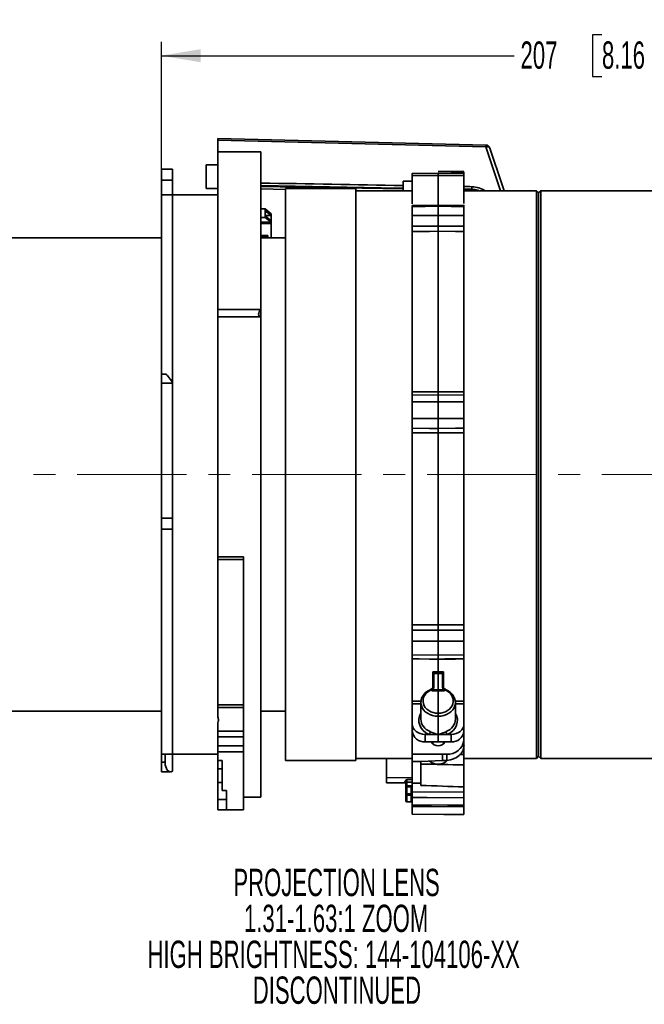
# Model space of a CAD drawing. Header units: millimetres. Extents: x 0 to 1118, y 0 to 864.
# Tile 83 of 96: x 868 to 941, y 479 to 593. Entities that reach past the tile are written whole.
import ezdxf

# ---------------------------------------------------------------- set-up
doc = ezdxf.new("R2010")
doc.units = ezdxf.units.MM
doc.linetypes.add('CENTERX2', pattern=[20.32, 12.7, -2.54, 2.54, -2.54])
doc.layers.add('ALPHAREV', color=7, linetype='Continuous', lineweight=25)
doc.styles.add('SLDTEXTSTYLE0', font='TXT', dxfattribs={"width": 0.605})
doc.dimstyles.new('SLDDIMSTYLE0', dxfattribs={"dimtxt": 3.175, "dimasz": 4.572, "dimexe": 0, "dimexo": 0.0625, "dimgap": 0.79375, "dimtad": 0, "dimtih": 1, "dimtoh": 1, "dimdec": 0, "dimlfac": 2, "dimrnd": 1e-09, "dimzin": 12, "dimdsep": 46, "dimtxsty": 'SLDTEXTSTYLE0', "dimsah": 1, "dimcen": 0.09, "dimadec": 0, "dimazin": 3, "dimtfac": 1, "dimtofl": 0, "dimtmove": 0, "dimatfit": 3, "dimfxl": 1, "dimfrac": 2, "dimtolj": 1, "dimtzin": 12, "dimarcsym": 0})

# ---------------------------------------------------------------- blocks, each defined once
blk = doc.blocks.new('_D_7')
at = {"layer": 'ALPHAREV'}
for p, q in [((935.83, 591.24), (934.74, 591.24)), ((934.74, 591.24), (934.74, 586.37)), ((944.32, 591.24), (945.41, 591.24)), ((945.41, 591.24), (945.41, 586.37)), ((884.65, 552.33), (884.65, 590.4)), ((988.22, 576.46), (988.22, 590.4)), ((884.65, 588.8), (925.64, 588.8)), ((988.22, 588.8), (947.22, 588.8)), ((934.74, 586.37), (935.83, 586.37)), ((945.41, 586.37), (944.32, 586.37))]:
    blk.add_line(p, q, dxfattribs=at)
for points in [[(884.65, 588.8), (889.22, 588.04), (889.22, 589.56)], [(988.22, 588.8), (983.65, 589.56), (983.65, 588.04)]]:
    blk.add_solid(points, dxfattribs=at)
at = {"layer": 'ALPHAREV', "char_height": 3.175, "attachment_point": 1, "style": 'SLDTEXTSTYLE0'}
for s, insert in [('207', (926.37, 590.46)), ('8.16', (935.83, 590.46))]:
    blk.add_mtext(s, dxfattribs=dict(at, insert=insert))
blk = doc.blocks.new('_D_8')
at = {"layer": 'ALPHAREV'}
for p, q in [((891.15, 600.64), (890.06, 600.64)), ((890.06, 600.64), (890.06, 595.76)), ((902.07, 600.64), (903.16, 600.64)), ((903.16, 600.64), (903.16, 595.76)), ((797.72, 558.71), (797.72, 599.8)), ((988.22, 576.46), (988.22, 599.8)), ((797.72, 598.2), (880.97, 598.2)), ((988.22, 598.2), (904.98, 598.2)), ((890.06, 595.76), (891.15, 595.76)), ((903.16, 595.76), (902.07, 595.76))]:
    blk.add_line(p, q, dxfattribs=at)
for points in [[(797.72, 598.2), (802.29, 597.44), (802.29, 598.96)], [(988.22, 598.2), (983.65, 598.96), (983.65, 597.44)]]:
    blk.add_solid(points, dxfattribs=at)
at = {"layer": 'ALPHAREV', "char_height": 3.175, "attachment_point": 1, "style": 'SLDTEXTSTYLE0'}
for s, insert in [('381', (881.69, 599.86)), ('15.00', (891.15, 599.86))]:
    blk.add_mtext(s, dxfattribs=dict(at, insert=insert))
blk = doc.blocks.new('SW_NOTE_0_4')
at = {"layer": 'ALPHAREV', "color": 0, "char_height": 3.175, "attachment_point": 2, "style": 'SLDTEXTSTYLE0'}
for s, insert in [('PROJECTION LENS', (19.94, 4.09)), ('1.31-1.63:1 ZOOM', (19.89, -0.08)), ('HIGH BRIGHTNESS: 144-104106-XX', (19.6, -4.26)), ('DISCONTINUED', (19.98, -8.43))]:
    blk.add_mtext(s, dxfattribs=dict(at, insert=insert))

msp = doc.modelspace()

# ---------------------------------------------------------------- linework, layer by layer
at = {"color": 7, "linetype": 'Continuous', "lineweight": 35}
for p, q in [((922.34, 578.41), (891.2, 579.17)), ((922.34, 578.21), (891.2, 578.97)), ((891.2, 578.97), (891.2, 577.61)), ((924.04, 573.11), (922.34, 578.21)), ((896.2, 577.61), (891.2, 577.61)), ((891.2, 559.29), (891.2, 577.61)), ((896.2, 559.29), (896.2, 577.61)), ((891.2, 576.1), (889.84, 576.1)), ((889.84, 576.1), (889.84, 573.35)), ((885.95, 575.61), (884.65, 575.61)), ((884.65, 574.35), (884.65, 575.61)), ((885.95, 575.61), (885.95, 574.35)), ((916.8, 575.15), (913.8, 575.12)), ((916.8, 574.88), (913.8, 574.86)), ((913.8, 571.57), (913.8, 574.86)), ((919.8, 575.32), (916.8, 575.35)), ((919.8, 575.12), (916.8, 575.15)), ((919.8, 574.86), (916.8, 574.88)), ((916.8, 574.88), (916.8, 571.47)), ((919.8, 575.17), (919.8, 575.29)), ((919.8, 571.61), (919.8, 574.86)), ((885.95, 574.35), (884.65, 574.35)), ((884.65, 572.61), (884.65, 574.35)), ((885.95, 572.61), (885.95, 574.35)), ((913.8, 574.23), (912.72, 574.22)), ((912.72, 573.07), (912.72, 574.22)), ((920.72, 573.27), (920.72, 573.57)), ((885.95, 572.61), (884.65, 572.61)), ((884.65, 551.79), (884.65, 572.61)), ((891.2, 572.61), (885.95, 572.61)), ((885.95, 550.79), (885.95, 572.61)), ((889.84, 573.35), (891.2, 573.35)), ((896.2, 573.31), (899.07, 573.24)), ((907.22, 573.36), (899.07, 573.36)), ((899.07, 573.36), (899.07, 506.86)), ((907.22, 573.36), (907.22, 506.86)), ((913.8, 573.11), (907.22, 573.11)), ((919.8, 573.29), (920.72, 573.27)), ((919.8, 573.19), (920.71, 573.17)), ((920.9, 573.15), (919.8, 573.18)), ((928.22, 573.11), (919.8, 573.11)), ((928.47, 572.86), (928.22, 573.11)), ((928.22, 573.11), (928.22, 507.11)), ((928.72, 573.11), (928.47, 572.86)), ((928.47, 572.86), (928.47, 507.36)), ((954.67, 573.11), (928.72, 573.11)), ((928.72, 573.11), (928.72, 507.11)), ((916.8, 571.44), (913.8, 571.4)), ((916.8, 571.29), (913.8, 571.25)), ((913.8, 571.25), (913.8, 570.22)), ((919.8, 571.4), (916.8, 571.44)), ((916.8, 570.23), (916.8, 571.29)), ((919.8, 571.25), (916.8, 571.29)), ((919.8, 571.25), (919.8, 570.22)), ((896.2, 570.98), (896.72, 570.98)), ((896.72, 570.98), (896.72, 570.78)), ((896.72, 570.98), (897.42, 570.42)), ((896.72, 570.78), (896.72, 570.19)), ((896.72, 570.78), (897.42, 570.22)), ((896.72, 570.22), (897.42, 570.22)), ((896.72, 570.19), (896.72, 569.99)), ((897.42, 569.62), (896.72, 570.19)), ((897.42, 570.42), (897.42, 570.22)), ((897.42, 570.22), (897.42, 569.62)), ((913.8, 570.22), (916.8, 570.23)), ((916.8, 570.23), (919.8, 570.22)), ((896.72, 569.99), (896.2, 569.99)), ((896.2, 569.43), (897.41, 569.43)), ((897.41, 569.28), (896.2, 569.28)), ((897.41, 569.43), (896.72, 569.99)), ((897.41, 569.43), (897.41, 569.28)), ((897.41, 569.28), (897.42, 569.27)), ((897.42, 569.27), (897.42, 569.62)), ((897.42, 569.27), (897.42, 567.61)), ((896.2, 567.88), (897, 567.88)), ((897, 567.88), (897, 567.74)), ((913.8, 549.71), (913.8, 568.38)), ((916.8, 568.39), (916.8, 549.74)), ((919.8, 549.71), (919.8, 568.38)), ((884.65, 567.61), (842.69, 567.61)), ((896.2, 567.74), (897, 567.74)), ((899.07, 567.61), (896.2, 567.61)), ((897, 567.74), (897, 567.61)), ((891.2, 559.29), (896.2, 559.29)), ((891.2, 558.43), (891.2, 559.29)), ((896.2, 559.29), (896.2, 558.43)), ((891.2, 530.53), (891.2, 558.43)), ((896.2, 558.43), (891.2, 558.43)), ((896.2, 502.61), (896.2, 558.43)), ((885.13, 551.79), (884.65, 551.79)), ((884.65, 550.73), (884.65, 551.79)), ((885.95, 550.73), (884.65, 550.73)), ((884.65, 550.73), (884.65, 535.05)), ((885.95, 550.79), (885.95, 550.73)), ((885.95, 550.73), (885.95, 535.05)), ((916.8, 549.38), (913.8, 549.35)), ((916.8, 548.58), (913.8, 548.55)), ((913.8, 548.55), (913.8, 546.64)), ((919.8, 549.35), (916.8, 549.38)), ((919.8, 548.55), (916.8, 548.58)), ((916.8, 546.62), (916.8, 548.58)), ((919.8, 548.55), (919.8, 546.64)), ((913.8, 546.64), (916.8, 546.62)), ((916.8, 546.62), (919.8, 546.64)), ((913.8, 522.65), (913.8, 544.96)), ((916.8, 544.94), (916.8, 522.65)), ((919.8, 522.65), (919.8, 544.96)), ((884.65, 535.05), (885.95, 535.05)), ((884.65, 533.76), (884.65, 535.05)), ((885.95, 535.05), (885.95, 533.76)), ((884.65, 533.76), (885.95, 533.76)), ((884.65, 507.61), (884.65, 533.76)), ((885.95, 507.61), (885.95, 533.76)), ((894.2, 530.53), (891.2, 530.53)), ((891.2, 530.24), (891.2, 530.53)), ((894.2, 530.24), (891.2, 530.24)), ((891.2, 530.24), (891.2, 513.32)), ((894.2, 509.39), (894.2, 530.53)), ((916.8, 520.74), (913.8, 520.73)), ((913.8, 520.73), (913.8, 519.13)), ((919.8, 520.73), (916.8, 520.74)), ((916.8, 519.09), (916.8, 520.74)), ((919.8, 520.73), (919.8, 519.13)), ((913.8, 519.13), (916.8, 519.09)), ((913.8, 513.78), (913.8, 518.67)), ((916.8, 519.09), (919.8, 519.13)), ((916.8, 518.64), (916.8, 517.18)), ((919.8, 513.78), (919.8, 518.67)), ((916.17, 515.28), (916.17, 517.18)), ((916.29, 516.99), (916.3, 516.93)), ((916.3, 515.39), (916.3, 516.93)), ((916.8, 515.08), (916.8, 516.99)), ((917.3, 516.93), (917.3, 516.99)), ((917.3, 515.39), (917.3, 516.93)), ((917.42, 517.18), (917.42, 515.28)), ((916.29, 515.34), (916.27, 515.27)), ((916.3, 515.39), (916.29, 515.34)), ((917.31, 515.34), (917.3, 515.39)), ((917.33, 515.27), (917.31, 515.34)), ((916.05, 514.96), (916.05, 515.08)), ((916.8, 514.96), (916.05, 514.96)), ((916.17, 515.08), (916.8, 515.08)), ((916.8, 515.08), (917.42, 515.08)), ((916.8, 515.08), (916.8, 514.96)), ((917.54, 514.96), (916.8, 514.96)), ((916.8, 514.96), (916.8, 512.35)), ((917.54, 515.08), (917.54, 514.96)), ((891.2, 513.02), (891.2, 513.32)), ((894.2, 513.32), (891.2, 513.32)), ((894.2, 513.02), (891.2, 513.02)), ((891.2, 513.02), (891.2, 511.93)), ((913.8, 511.11), (913.8, 513.45)), ((914.8, 513.45), (913.8, 513.45)), ((914.8, 513.64), (914.8, 511.65)), ((918.78, 513.78), (919.8, 513.78)), ((918.8, 511.65), (918.8, 513.64)), ((919.8, 513.45), (918.8, 513.45)), ((919.8, 513.45), (919.8, 511.11)), ((842.69, 512.61), (884.65, 512.61)), ((896.2, 512.61), (899.07, 512.61)), ((913.8, 512.14), (913.8, 512.14)), ((916.8, 509.89), (916.8, 512.01)), ((919.8, 512.14), (919.8, 512.14)), ((891.2, 511.26), (891.2, 510.29)), ((913.8, 510.26), (913.8, 511.11)), ((919.8, 511.11), (919.8, 510.26)), ((891.2, 510.29), (894.2, 510.29)), ((891.2, 509.6), (891.2, 510.29)), ((894.2, 509.6), (891.2, 509.6)), ((891.2, 509.6), (891.2, 508.58)), ((894.2, 509.39), (894.2, 508.58)), ((913.8, 507.61), (913.8, 510.26)), ((915.28, 509.89), (915.28, 509.03)), ((915.28, 509.89), (915.75, 509.89)), ((915.75, 509.89), (916.8, 509.88)), ((916.8, 509.88), (917.84, 509.89)), ((916.8, 509.02), (916.8, 509.88)), ((917.84, 509.89), (918.31, 509.89)), ((918.31, 509.03), (918.31, 509.89)), ((919.8, 509.23), (919.8, 510.26)), ((891.2, 508.58), (894.2, 508.58)), ((891.2, 507.88), (891.2, 508.58)), ((894.2, 508.58), (894.2, 507.88)), ((915.28, 509.03), (916.8, 509.02)), ((916.17, 509.03), (916.17, 508.8)), ((916.8, 509.02), (918.31, 509.03)), ((917.42, 508.8), (917.42, 509.03)), ((919.8, 509.23), (919.8, 508.62)), ((919.8, 507.56), (919.8, 508.62)), ((884.65, 507.61), (885.95, 507.61)), ((884.65, 506.66), (884.65, 507.61)), ((885.08, 506.66), (885.08, 507.61)), ((885.95, 507.61), (891.2, 507.61)), ((885.95, 507.61), (885.95, 505.61)), ((894.2, 507.88), (891.2, 507.88)), ((891.2, 507.88), (891.2, 506.86)), ((894.2, 507.88), (894.2, 501.11)), ((907.22, 507.11), (913.8, 507.11)), ((910.8, 504.86), (910.8, 507.11)), ((913.8, 507.61), (917.32, 507.59)), ((913.8, 506.75), (913.8, 507.61)), ((917.32, 507.59), (917.31, 506.85)), ((917.32, 507.59), (917.81, 507.59)), ((917.81, 506.88), (917.81, 507.59)), ((919.28, 507.57), (919.8, 507.56)), ((919.8, 507.11), (928.22, 507.11)), ((928.22, 507.11), (928.47, 507.36)), ((928.47, 507.36), (928.72, 507.11)), ((928.72, 507.11), (954.67, 507.11)), ((884.65, 506.66), (885.08, 506.66)), ((884.65, 505.56), (884.65, 506.66)), ((891.2, 506.86), (891.7, 506.86)), ((891.2, 506.86), (891.2, 505.91)), ((891.7, 503.39), (891.7, 506.86)), ((899.07, 506.86), (907.22, 506.86)), ((913.8, 506.75), (914.8, 506.74)), ((913.8, 506.75), (913.8, 504.21)), ((914.8, 506.74), (917.31, 506.85)), ((914.8, 506.74), (914.8, 504.21)), ((917.31, 506.85), (917.81, 506.88)), ((919.8, 503.79), (919.8, 506.35)), ((884.65, 505.56), (885.71, 505.56)), ((891.2, 505.91), (891.7, 505.91)), ((891.2, 504.29), (891.2, 505.91)), ((913.8, 504.87), (910.8, 504.86)), ((910.8, 504.28), (910.8, 504.86)), ((891.7, 504.29), (891.2, 504.29)), ((891.2, 504.29), (891.2, 502.34)), ((910.8, 504.28), (912.92, 504.25)), ((912.92, 504.25), (912.92, 504.31)), ((913.05, 503.78), (913.05, 504.23)), ((913.05, 502.96), (913.05, 503.78)), ((913.17, 504.65), (913.8, 504.66)), ((913.17, 504.35), (913.17, 503.81)), ((913.67, 503.91), (913.17, 503.9)), ((913.67, 503.81), (913.17, 503.81)), ((913.17, 503.81), (913.17, 502.99)), ((913.69, 503.91), (913.67, 503.91)), ((913.67, 503.91), (913.67, 503.91)), ((913.67, 502.99), (913.67, 503.81)), ((913.8, 504.21), (914.8, 504.21)), ((913.8, 503.23), (913.8, 504.21)), ((914.8, 504.21), (914.8, 503.96)), ((919.8, 503.19), (919.8, 503.79)), ((892.2, 503.39), (891.7, 503.39)), ((892.2, 501.11), (892.2, 503.39)), ((894.2, 502.61), (896.2, 502.61)), ((913.05, 502.2), (913.05, 502.96)), ((913.17, 502.84), (913.17, 502.07)), ((913.67, 502.07), (913.67, 502.84)), ((913.8, 503.23), (919.8, 503.19)), ((913.8, 502.56), (913.8, 501.72)), ((919.8, 502.52), (919.8, 501.66)), ((891.2, 502.34), (892.2, 502.34)), ((891.2, 502.34), (892.2, 502.34)), ((891.2, 502.34), (891.2, 502.34)), ((891.2, 502.34), (891.2, 501.13)), ((913.17, 502.07), (913.67, 502.07)), ((913.8, 501.53), (913.8, 500.63)), ((919.8, 501.48), (919.8, 500.58)), ((892.2, 501.13), (891.2, 501.13)), ((892.2, 501.11), (894.2, 501.11)), ((913.8, 500.63), (919.8, 500.58)), ((913.8, 500.63), (913.8, 500.63)), ((919.8, 500.58), (919.8, 500.58))]:
    msp.add_line(p, q, dxfattribs=at)
at = {"color": 7, "linetype": 'Continuous', "lineweight": 35, "flags": 128}
for points in [[(922.8, 578.07), (922.8, 578.07), (922.77, 578.12), (922.73, 578.16), (922.67, 578.19), (922.6, 578.21), (922.52, 578.22), (922.43, 578.22), (922.34, 578.21)], [(924.46, 573.11), (924.23, 573.78), (922.8, 578.07)], [(919.8, 575.29), (918.3, 575.31), (916.8, 575.32)], [(896.2, 573.7), (912.19, 573.42), (912.72, 573.41)], [(896.2, 573.6), (898.46, 573.56), (912.72, 573.31)], [(916.8, 568.99), (915.8, 568.99), (913.8, 568.98)], [(919.8, 568.98), (918.8, 568.98), (916.8, 568.99)], [(916.8, 568.39), (915.8, 568.38), (913.8, 568.38)], [(919.8, 568.38), (918.8, 568.38), (916.8, 568.39)], [(913.8, 549.71), (914.8, 549.72), (916.8, 549.74)], [(916.8, 549.74), (917.8, 549.73), (919.8, 549.71)], [(916.8, 545.48), (915.8, 545.48), (913.8, 545.5)], [(916.8, 544.94), (915.8, 544.95), (913.8, 544.96)], [(919.8, 545.5), (918.8, 545.49), (916.8, 545.48)], [(919.8, 544.96), (918.8, 544.96), (916.8, 544.94)], [(913.8, 522.65), (914.8, 522.65), (916.8, 522.65)], [(913.8, 522.03), (914.8, 522.03), (916.8, 522.03)], [(916.8, 522.65), (917.8, 522.65), (919.8, 522.65)], [(916.8, 522.03), (917.8, 522.03), (919.8, 522.03)], [(913.8, 518.7), (914.59, 518.69), (916.8, 518.66)], [(916.8, 518.64), (915.8, 518.65), (913.8, 518.67)], [(916.8, 518.66), (917.58, 518.67), (919.8, 518.7)], [(919.8, 518.67), (918.8, 518.66), (916.8, 518.64)], [(916.17, 517.18), (916.3, 517.18), (916.8, 517.18)], [(916.8, 516.99), (916.55, 516.99), (916.3, 516.99), (916.29, 516.99)], [(916.8, 517.18), (917.3, 517.18), (917.42, 517.18)], [(917.3, 516.99), (917.3, 516.99), (917.05, 516.99), (916.8, 516.99)], [(916.05, 515.08), (916.03, 515.11), (916.01, 515.14), (915.99, 515.16), (915.97, 515.17), (915.96, 515.17), (915.96, 515.17)], [(917.54, 515.08), (917.56, 515.11), (917.58, 515.14), (917.6, 515.16), (917.62, 515.17), (917.63, 515.17), (917.63, 515.17)], [(913.8, 513.78), (914.3, 513.78), (914.84, 513.78)], [(913.8, 504.35), (913.55, 504.35), (913.17, 504.35)], [(913.17, 502.99), (913.42, 502.99), (913.67, 502.99)], [(913.67, 502.84), (913.42, 502.84), (913.17, 502.84)], [(919.8, 502.52), (915.52, 502.55), (913.8, 502.56)], [(913.8, 501.72), (917.89, 501.68), (919.8, 501.66)], [(919.8, 501.48), (916.02, 501.51), (913.8, 501.53)], [(913.8, 500.63), (917.47, 500.6), (919.8, 500.58)]]:
    msp.add_lwpolyline(points, dxfattribs=at)
at = {"color": 7, "linetype": 'Continuous', "lineweight": 35}
for centre, radius, start, end in [((922.33, 577.91), 0.5, 18.4784, 88.5953), ((911.94, 578.49), 10.4, 358.4349, 359.5327), ((919.54, 573.27), 1.18, 355.063, 0.0267), ((915.99, 515.13), 0.0459, 127.1542, 194.3574), ((916.17, 515.42), 0.125, 306.9501, 359.9931), ((917.42, 515.42), 0.125, 180.0069, 232.9774), ((917.6, 515.13), 0.0461, 345.7061, 52.6049), ((915.17, 510.41), 1.38, 186.1823, 274.6817), ((915.16, 510.28), 0.712, 326.6356, 354.619), ((918.44, 510.28), 0.712, 185.381, 213.3644), ((918.42, 510.41), 1.38, 265.3183, 353.8177), ((916.8, 509.47), 0.91, 209.0915, 330.9085), ((917.96, 509.43), 1.84, 265.3183, 353.8177), ((916.79, 507.97), 1.55, 229.8316, 315.9712), ((912.95, 504.17), 0.147, 49.4531, 101.2818), ((913.17, 504.23), 0.123, 89.5671, 179.0583), ((913.17, 503.78), 0.125, 90.5852, 180), ((913.14, 503.66), 0.153, 79.1127, 128.3163), ((915.96, 503.86), 2.79, 179.1379, 181.0871), ((916.59, 503.86), 2.92, 179.1934, 181.0522), ((913.14, 502.84), 0.153, 79.1127, 128.3163), ((913.17, 502.96), 0.124, 180.5837, 270.0854), ((918.62, 502.92), 5.45, 179.1971, 180.8029), ((919.12, 502.91), 5.45, 179.1973, 180.8027), ((913.17, 502.2), 0.125, 180, 269.5), ((913.67, 501.94), 0.125, 360, 89.5)]:
    msp.add_arc(centre, radius, start, end, dxfattribs=at)
for centre, major_axis, ratio, start_param, end_param in [((-651.25, 556.77), (3173.89, -33.32), 0.012077, 1.055662, 1.061636), ((-651.25, 556.77), (3173.89, -33.32), 0.012077, 1.052765, 1.053099), ((896.57, 559.05), (0.541, 0.541), 0.57735, 1.690699, 3.545289), ((885.95, 550.29), (-0.84, 1.49), 0.147696, 4.97018, 6.200637), ((916.8, 513.64), (2, 0.03), 0.819104, 2.000047, 4.701486), ((916.05, 515.51), (-0.002, 0.498), 0.501875, 3.664306, 4.199053), ((916.8, 513.64), (2, -0.03), 0.819104, 4.723292, 7.424731), ((917.55, 515.51), (0.002, 0.498), 0.501875, 2.084132, 2.61888), ((916.79, 513.79), (1.75, 0.03), 0.81909, 1.99849, 4.701176), ((916.05, 515.1), (0.238, 0.239), 0.319117, 4.411318, 4.934897), ((916.8, 513.79), (1.75, -0.03), 0.81909, 4.723602, 7.426288), ((917.55, 515.1), (-0.238, 0.239), 0.319117, 1.348289, 1.871867), ((916.8, 511.52), (2.25, 0.03), 0.81909, 2.655372, 4.215905), ((916.79, 511.52), (2.25, -0.03), 0.81909, 5.208873, 6.769406), ((915.3, 511.12), (1.5, 0.02), 0.81909, 3.129133, 4.691203), ((916.8, 511.67), (2, 0.03), 0.819073, 3.127577, 4.214348), ((916.8, 511.67), (2, -0.03), 0.819073, 5.21043, 6.297201), ((918.3, 511.12), (1.5, -0.02), 0.81909, 4.733575, 6.295645), ((916.8, 508.51), (0.832, 0.125), 0.813022, 2.291591, 2.418107), ((916.8, 508.51), (0.832, 0.125), 0.813022, 0.419144, 0.660228), ((917.8, 508.52), (1.99, 0.3), 0.813023, 4.59957, 6.16164), ((885.95, 507.06), (0.33, 1.49), 0.538071, 1.959262, 3.530058), ((908.36, 540.77), (406.4, -9.27), 0.084043, 4.730138, 4.742444), ((981.51, 539.12), (441.1, -10.06), 0.084043, 4.562473, 4.57393)]:
    msp.add_ellipse(centre, major_axis=major_axis, ratio=ratio, start_param=start_param, end_param=end_param, dxfattribs=at)
for points, knots in [([(891.2, 578.97), (891.2, 579.01), (891.2, 579.09), (891.2, 579.16), (891.2, 579.16), (891.2, 579.16)], [0, 0, 0, 0, 0.3659935, 0.7319897, 1, 1, 1, 1]), ([(913.8, 574.86), (913.8, 574.91), (913.8, 575.04), (913.8, 575.12), (913.8, 575.11), (913.8, 575.11)], [0, 0, 0, 0, 0.333468, 0.79725, 1, 1, 1, 1]), ([(916.8, 575.14), (916.8, 575.14), (916.8, 575.15), (916.8, 575.07), (916.8, 574.94), (916.8, 574.88)], [0, 0, 0, 0, 0.2017826, 0.6595889, 1, 1, 1, 1]), ([(919.8, 575.11), (919.8, 575.11), (919.8, 575.13), (919.8, 575.05), (919.8, 574.92), (919.8, 574.86)], [0, 0, 0, 0, 0.101942, 0.558938, 1, 1, 1, 1]), ([(920.72, 573.57), (921, 573.55), (921.56, 573.5), (922.03, 573.24), (922.26, 573.11)], [0, 0, 0, 0, 0.50499, 1, 1, 1, 1]), ([(920.71, 573.17), (920.73, 573.17), (920.89, 573.18), (921.05, 573.14), (921.19, 573.11)], [0, 0, 0, 0, 0.101782, 1, 1, 1, 1]), ([(920.72, 573.27), (920.9, 573.26), (921.19, 573.25), (921.45, 573.15), (921.55, 573.11)], [0, 0, 0, 0, 0.6171359, 1, 1, 1, 1]), ([(913.8, 571.25), (913.8, 571.3), (913.8, 571.39), (913.8, 571.39), (913.8, 571.39)], [0, 0, 0, 0, 0.610192, 1, 1, 1, 1]), ([(916.8, 571.42), (916.8, 571.42), (916.8, 571.43), (916.8, 571.34), (916.8, 571.29)], [0, 0, 0, 0, 0.389808, 1, 1, 1, 1]), ([(919.8, 571.39), (919.8, 571.39), (919.8, 571.4), (919.8, 571.33), (919.8, 571.26), (919.8, 571.25)], [0, 0, 0, 0, 0.258974, 0.869131, 1, 1, 1, 1]), ([(913.8, 568.98), (913.8, 569.09), (913.8, 569.3), (913.8, 569.65), (913.8, 569.96), (913.8, 570.14), (913.8, 570.21), (913.8, 570.22)], [0, 0, 0, 0, 0.23728, 0.474561, 0.711834, 0.949109, 1, 1, 1, 1]), ([(916.8, 570.23), (916.8, 570.22), (916.8, 570.15), (916.8, 569.96), (916.8, 569.66), (916.8, 569.31), (916.8, 569.1), (916.8, 568.99)], [0, 0, 0, 0, 0.0517, 0.288772, 0.525843, 0.762922, 1, 1, 1, 1]), ([(919.8, 570.22), (919.8, 570.16), (919.8, 570.02), (919.8, 569.72), (919.8, 569.38), (919.8, 569.13), (919.8, 569), (919.8, 568.98)], [0, 0, 0, 0, 0.237286, 0.474572, 0.711849, 0.949121, 1, 1, 1, 1]), ([(913.8, 568.38), (913.8, 568.42), (913.8, 568.49), (913.8, 568.65), (913.8, 568.82), (913.8, 568.93), (913.8, 568.98), (913.8, 568.98)], [0, 0, 0, 0, 0.2497112, 0.4994229, 0.7491254, 0.9988249, 1, 1, 1, 1]), ([(916.8, 568.39), (916.8, 568.4), (916.8, 568.45), (916.8, 568.57), (916.8, 568.73), (916.8, 568.88), (916.8, 568.96), (916.8, 568.99)], [0, 0, 0, 0, 0.111455, 0.360842, 0.610232, 0.859631, 1, 1, 1, 1]), ([(919.8, 568.98), (919.8, 568.95), (919.8, 568.87), (919.8, 568.72), (919.8, 568.56), (919.8, 568.44), (919.8, 568.39), (919.8, 568.38)], [0, 0, 0, 0, 0.1395286, 0.3890218, 0.6385058, 0.8879868, 1, 1, 1, 1]), ([(913.8, 549.35), (913.8, 549.35), (913.8, 549.35), (913.8, 549.4), (913.8, 549.5), (913.8, 549.61), (913.8, 549.69), (913.8, 549.71)], [0, 0, 0, 0, 0.089266, 0.353333, 0.61739, 0.881444, 1, 1, 1, 1]), ([(916.8, 549.38), (916.8, 549.38), (916.8, 549.38), (916.8, 549.39), (916.8, 549.47), (916.8, 549.59), (916.8, 549.69), (916.8, 549.74)], [0, 0, 0, 0, 0.001554, 0.251159, 0.500766, 0.750383, 1, 1, 1, 1]), ([(919.8, 549.71), (919.8, 549.66), (919.8, 549.56), (919.8, 549.44), (919.8, 549.36), (919.8, 549.35), (919.8, 549.35), (919.8, 549.35)], [0, 0, 0, 0, 0.249711, 0.499423, 0.749125, 0.998825, 1, 1, 1, 1]), ([(913.8, 548.55), (913.8, 548.66), (913.8, 548.88), (913.8, 549.14), (913.8, 549.31), (913.8, 549.36), (913.8, 549.35), (913.8, 549.35)], [0, 0, 0, 0, 0.237286, 0.474572, 0.711849, 0.949121, 1, 1, 1, 1]), ([(916.8, 548.58), (916.8, 548.61), (916.8, 548.74), (916.8, 548.97), (916.8, 549.21), (916.8, 549.37), (916.8, 549.38), (916.8, 549.38)], [0, 0, 0, 0, 0.0516997, 0.2887719, 0.5258432, 0.7629218, 1, 1, 1, 1]), ([(919.8, 549.35), (919.8, 549.35), (919.8, 549.34), (919.8, 549.18), (919.8, 548.94), (919.8, 548.71), (919.8, 548.58), (919.8, 548.55)], [0, 0, 0, 0, 0.23728, 0.474561, 0.711834, 0.949109, 1, 1, 1, 1]), ([(913.8, 545.5), (913.8, 545.55), (913.8, 545.65), (913.8, 545.91), (913.8, 546.23), (913.8, 546.48), (913.8, 546.61), (913.8, 546.64)], [0, 0, 0, 0, 0.2372803, 0.4745609, 0.7118343, 0.9491086, 1, 1, 1, 1]), ([(916.8, 546.62), (916.8, 546.59), (916.8, 546.46), (916.8, 546.21), (916.8, 545.89), (916.8, 545.62), (916.8, 545.53), (916.8, 545.48)], [0, 0, 0, 0, 0.0517, 0.288772, 0.525843, 0.762922, 1, 1, 1, 1]), ([(919.8, 546.64), (919.8, 546.53), (919.8, 546.3), (919.8, 545.97), (919.8, 545.7), (919.8, 545.56), (919.8, 545.51), (919.8, 545.5)], [0, 0, 0, 0, 0.237286, 0.474572, 0.711849, 0.949121, 1, 1, 1, 1]), ([(913.8, 544.96), (913.8, 545.02), (913.8, 545.13), (913.8, 545.29), (913.8, 545.42), (913.8, 545.48), (913.8, 545.5), (913.8, 545.5)], [0, 0, 0, 0, 0.249711, 0.499423, 0.749125, 0.998825, 1, 1, 1, 1]), ([(916.8, 545.48), (916.8, 545.48), (916.8, 545.46), (916.8, 545.4), (916.8, 545.27), (916.8, 545.11), (916.8, 545), (916.8, 544.94)], [0, 0, 0, 0, 0.001554, 0.251159, 0.500766, 0.750383, 1, 1, 1, 1]), ([(919.8, 545.5), (919.8, 545.49), (919.8, 545.45), (919.8, 545.35), (919.8, 545.21), (919.8, 545.07), (919.8, 544.99), (919.8, 544.96)], [0, 0, 0, 0, 0.139529, 0.389022, 0.638506, 0.887987, 1, 1, 1, 1]), ([(913.8, 522.03), (913.8, 522.05), (913.8, 522.11), (913.8, 522.25), (913.8, 522.42), (913.8, 522.55), (913.8, 522.63), (913.8, 522.65)], [0, 0, 0, 0, 0.1395286, 0.3890218, 0.6385058, 0.8879868, 1, 1, 1, 1]), ([(913.8, 520.73), (913.8, 520.83), (913.8, 521.02), (913.8, 521.37), (913.8, 521.7), (913.8, 521.91), (913.8, 522.01), (913.8, 522.03)], [0, 0, 0, 0, 0.237286, 0.474572, 0.711849, 0.949121, 1, 1, 1, 1]), ([(916.8, 522.65), (916.8, 522.63), (916.8, 522.56), (916.8, 522.42), (916.8, 522.25), (916.8, 522.12), (916.8, 522.06), (916.8, 522.03)], [0, 0, 0, 0, 0.111455, 0.360842, 0.610232, 0.859631, 1, 1, 1, 1]), ([(916.8, 520.74), (916.8, 520.76), (916.8, 520.87), (916.8, 521.11), (916.8, 521.45), (916.8, 521.78), (916.8, 521.95), (916.8, 522.03)], [0, 0, 0, 0, 0.0517, 0.288772, 0.525843, 0.762922, 1, 1, 1, 1]), ([(919.8, 522.65), (919.8, 522.6), (919.8, 522.49), (919.8, 522.32), (919.8, 522.16), (919.8, 522.07), (919.8, 522.03), (919.8, 522.03)], [0, 0, 0, 0, 0.249711, 0.499423, 0.749125, 0.998825, 1, 1, 1, 1]), ([(919.8, 522.03), (919.8, 521.94), (919.8, 521.77), (919.8, 521.44), (919.8, 521.1), (919.8, 520.86), (919.8, 520.75), (919.8, 520.73)], [0, 0, 0, 0, 0.23728, 0.474561, 0.711834, 0.949109, 1, 1, 1, 1]), ([(913.8, 518.71), (913.8, 518.71), (913.8, 518.71), (913.8, 518.84), (913.8, 519), (913.8, 519.11), (913.8, 519.13)], [0, 0, 0, 0, 0.222162, 0.573411, 0.924662, 1, 1, 1, 1]), ([(916.8, 518.67), (916.8, 518.68), (916.8, 518.69), (916.8, 518.84), (916.8, 519.01), (916.8, 519.09)], [0, 0, 0, 0, 0.2972912, 0.6486459, 1, 1, 1, 1]), ([(919.8, 519.13), (919.8, 519.04), (919.8, 518.87), (919.8, 518.72), (919.8, 518.71), (919.8, 518.71)], [0, 0, 0, 0, 0.351354, 0.702709, 1, 1, 1, 1]), ([(916.17, 517.18), (916.17, 517.18), (916.19, 517.16), (916.22, 517.12), (916.26, 517.06), (916.28, 517.01), (916.29, 516.99)], [0, 0, 0, 0, 0.009395, 0.315602, 0.733393, 1, 1, 1, 1]), ([(916.8, 516.99), (916.8, 517), (916.8, 517.04), (916.8, 517.11), (916.8, 517.15), (916.8, 517.18)], [0, 0, 0, 0, 0.182764, 0.591382, 1, 1, 1, 1]), ([(917.3, 516.99), (917.31, 517.01), (917.33, 517.06), (917.37, 517.12), (917.41, 517.16), (917.42, 517.18), (917.42, 517.18)], [0, 0, 0, 0, 0.266607, 0.684398, 0.990605, 1, 1, 1, 1]), ([(916.25, 515.32), (916.24, 515.31), (916.21, 515.29), (916.14, 515.25), (916.05, 515.21), (915.99, 515.18), (915.96, 515.17)], [0, 0, 0, 0, 0.129076, 0.389112, 0.731982, 1, 1, 1, 1]), ([(916.27, 515.27), (916.26, 515.26), (916.23, 515.23), (916.18, 515.18), (916.11, 515.13), (916.07, 515.1), (916.05, 515.08)], [0, 0, 0, 0, 0.151593, 0.437877, 0.744134, 1, 1, 1, 1]), ([(916.29, 515.34), (916.29, 515.34), (916.28, 515.33), (916.26, 515.33), (916.25, 515.32), (916.25, 515.32)], [0, 0, 0, 0, 0.102196, 0.916103, 1, 1, 1, 1]), ([(917.34, 515.32), (917.34, 515.32), (917.33, 515.33), (917.32, 515.33), (917.31, 515.34), (917.31, 515.34)], [0, 0, 0, 0, 0.0858486, 0.8980219, 1, 1, 1, 1]), ([(917.54, 515.08), (917.52, 515.1), (917.47, 515.14), (917.39, 515.2), (917.34, 515.25), (917.33, 515.27), (917.33, 515.27)], [0, 0, 0, 0, 0.352476, 0.676545, 0.96368, 1, 1, 1, 1]), ([(917.63, 515.17), (917.61, 515.18), (917.55, 515.2), (917.45, 515.25), (917.38, 515.3), (917.35, 515.32), (917.35, 515.32)], [0, 0, 0, 0, 0.224468, 0.6162577, 0.9108962, 1, 1, 1, 1]), ([(913.8, 513.45), (913.8, 513.47), (913.8, 513.52), (913.8, 513.61), (913.8, 513.69), (913.8, 513.75), (913.8, 513.78), (913.8, 513.78)], [0, 0, 0, 0, 0.225999, 0.451998, 0.677989, 0.903977, 1, 1, 1, 1]), ([(919.8, 513.78), (919.8, 513.76), (919.8, 513.72), (919.8, 513.64), (919.8, 513.56), (919.8, 513.49), (919.8, 513.46), (919.8, 513.45)], [0, 0, 0, 0, 0.225999, 0.451998, 0.677989, 0.903977, 1, 1, 1, 1]), ([(891.2, 511.93), (891.24, 511.79), (891.31, 511.56), (891.23, 511.34), (891.2, 511.26)], [0, 0, 0, 0, 0.622449, 1, 1, 1, 1]), ([(916.8, 512.35), (916.8, 512.33), (916.8, 512.28), (916.8, 512.19), (916.8, 512.11), (916.8, 512.05), (916.8, 512.02), (916.8, 512.01), (916.8, 512.01)], [0, 0, 0, 0, 0.2146438, 0.4292875, 0.6439354, 0.8585901, 0.9537001, 1, 1, 1, 1]), ([(915.87, 510.21), (916.02, 510.14), (916.29, 510.03), (916.59, 509.93), (916.76, 509.89), (916.79, 509.89), (916.8, 509.89)], [0, 0, 0, 0, 0.497755, 0.896748, 0.982129, 1, 1, 1, 1]), ([(916.8, 509.89), (916.8, 509.89), (916.84, 509.89), (917, 509.93), (917.3, 510.03), (917.57, 510.14), (917.73, 510.21)], [0, 0, 0, 0, 0.017871, 0.103252, 0.502245, 1, 1, 1, 1]), ([(916.8, 509.88), (916.8, 509.89), (916.8, 509.89), (916.8, 509.89), (916.8, 509.89)], [0, 0, 0, 0, 0.770128, 1, 1, 1, 1]), ([(919.8, 507.56), (919.8, 507.54), (919.8, 507.48), (919.8, 507.3), (919.8, 507.02), (919.8, 506.69), (919.8, 506.47), (919.8, 506.35)], [0, 0, 0, 0, 0.107867, 0.325784, 0.551754, 0.776963, 1, 1, 1, 1]), ([(912.92, 504.31), (912.93, 504.35), (912.93, 504.41), (913, 504.52), (913.08, 504.6), (913.15, 504.64), (913.17, 504.65), (913.17, 504.65)], [0, 0, 0, 0, 0.228446, 0.455893, 0.838733, 0.995013, 1, 1, 1, 1]), ([(913.05, 504.1), (913.05, 504.1), (913.05, 504.12), (913.04, 504.15), (913.02, 504.2), (912.99, 504.23), (912.96, 504.25), (912.93, 504.25), (912.92, 504.25)], [0, 0, 0, 0, 0.006684, 0.2408037, 0.5179246, 0.7177712, 0.8585405, 1, 1, 1, 1]), ([(913.05, 504.28), (913.05, 504.3), (913.05, 504.35), (913.09, 504.44), (913.13, 504.55), (913.16, 504.63), (913.17, 504.65), (913.17, 504.65)], [0, 0, 0, 0, 0.159947, 0.350028, 0.781289, 0.994151, 1, 1, 1, 1]), ([(913.17, 504.65), (913.17, 504.64), (913.17, 504.59), (913.17, 504.51), (913.17, 504.44), (913.17, 504.38), (913.17, 504.36), (913.17, 504.35)], [0, 0, 0, 0, 0.145238, 0.358921, 0.572605, 0.7863, 1, 1, 1, 1]), ([(913.8, 503.83), (913.8, 503.83), (913.79, 503.83), (913.78, 503.82), (913.75, 503.82), (913.71, 503.81), (913.69, 503.81), (913.67, 503.81)], [0, 0, 0, 0, 0.1373334, 0.3533616, 0.5690656, 0.7845614, 1, 1, 1, 1]), ([(913.8, 503.91), (913.79, 503.91), (913.77, 503.91), (913.73, 503.91), (913.7, 503.91), (913.69, 503.91)], [0, 0, 0, 0, 0.15474, 0.692279, 1, 1, 1, 1]), ([(913.67, 502.99), (913.67, 502.99), (913.68, 502.99), (913.7, 502.98), (913.72, 502.97), (913.75, 502.94), (913.77, 502.9), (913.79, 502.84), (913.8, 502.8), (913.8, 502.77), (913.8, 502.77)], [0, 0, 0, 0, 0.016207, 0.086129, 0.133327, 0.268915, 0.542289, 0.596473, 0.993269, 1, 1, 1, 1]), ([(913.8, 502.77), (913.8, 502.77), (913.8, 502.78), (913.79, 502.79), (913.77, 502.81), (913.75, 502.82), (913.72, 502.83), (913.7, 502.83), (913.68, 502.84), (913.67, 502.84), (913.67, 502.84)], [0, 0, 0, 0, 0.006724, 0.403378, 0.457576, 0.731103, 0.866746, 0.914078, 0.983808, 1, 1, 1, 1]), ([(913.8, 502.56), (913.8, 502.63), (913.8, 502.76), (913.8, 503.07), (913.8, 503.23)], [0, 0, 0, 0, 0.499992, 1, 1, 1, 1]), ([(919.8, 503.19), (919.8, 503.03), (919.8, 502.72), (919.8, 502.59), (919.8, 502.52)], [0, 0, 0, 0, 0.499992, 1, 1, 1, 1]), ([(913.8, 501.53), (913.8, 501.55), (913.8, 501.59), (913.8, 501.65), (913.8, 501.69), (913.8, 501.71), (913.8, 501.71), (913.8, 501.72)], [0, 0, 0, 0, 0.221683, 0.443366, 0.665041, 0.886713, 1, 1, 1, 1]), ([(919.8, 501.66), (919.8, 501.66), (919.8, 501.66), (919.8, 501.62), (919.8, 501.57), (919.8, 501.52), (919.8, 501.49), (919.8, 501.48)], [0, 0, 0, 0, 0.22539, 0.45078, 0.676162, 0.901541, 1, 1, 1, 1])]:
    msp.add_open_spline(points, degree=3, knots=knots, dxfattribs=at)
at = {"layer": 'ALPHAREV', "linetype": 'CENTERX2', "lineweight": 18}
msp.add_line((793.59, 540.11), (993.21, 540.11), dxfattribs=at)

# ---------------------------------------------------------------- block references
at = {"layer": 'ALPHAREV'}
msp.add_blockref('SW_NOTE_0_4', (885.06, 490.18), dxfattribs=at)

# ---------------------------------------------------------------- dimensions: what is measured, and where the dimension line sits
for base, p1, p2, picture, middle in [((797.72, 598.2), (988.22, 574.86), (797.72, 557.11), '_D_8', (892.97, 598.2)), ((988.22, 588.8), (884.65, 550.73), (988.22, 574.86), '_D_7', (936.43, 588.8))]:
    dim = msp.add_linear_dim(base=base, p1=p1, p2=p2, dimstyle='SLDDIMSTYLE0', dxfattribs=at)
    dim.commit()
    dim.dimension.update_dxf_attribs({"geometry": picture, "text_midpoint": middle, "dimtype": 160})

doc.saveas('drawing.dxf')
